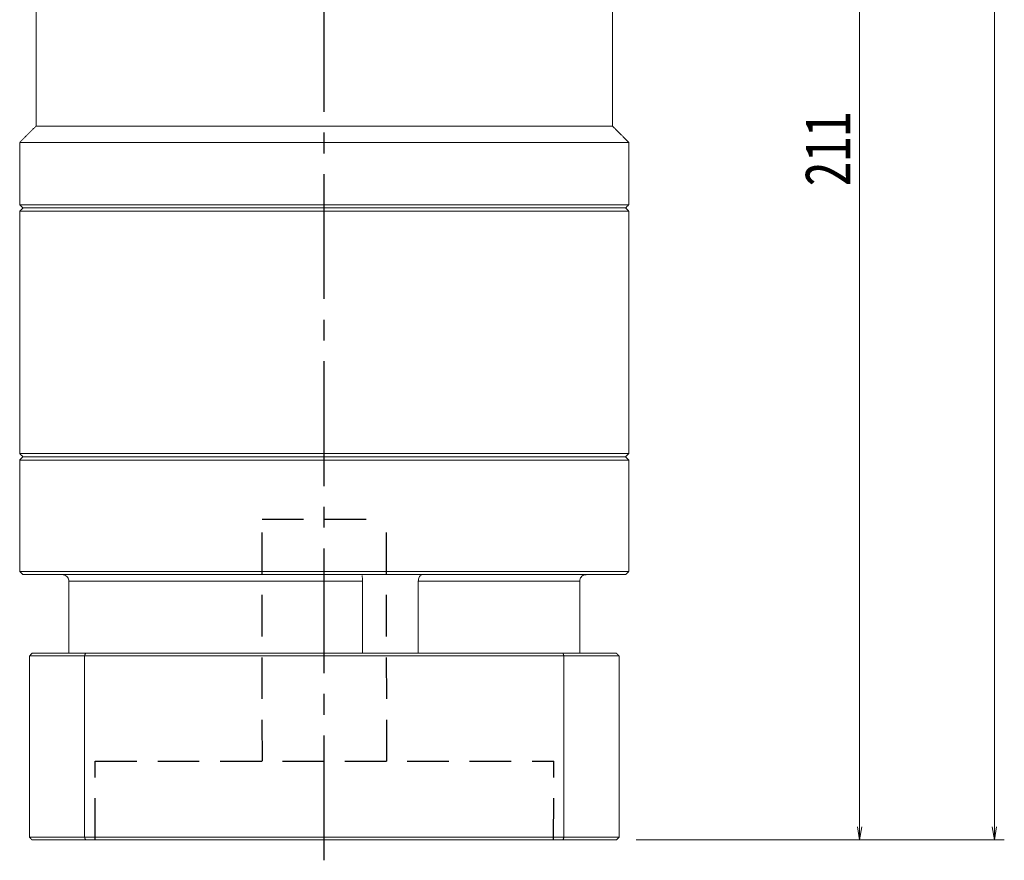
# Model space of a CAD drawing. Header units: millimetres. Extents: x 13 to 816, y 22 to 587.
# Tile 5 of 8: x 470 to 621, y 245 to 374. Entities that reach past the tile are written whole.
import ezdxf

# ---------------------------------------------------------------- set-up
doc = ezdxf.new("R2010")
doc.units = ezdxf.units.MM
doc.linetypes.add('CENTER2', pattern=[28.575, 19.05, -3.175, 3.175, -3.175])
doc.linetypes.add('DASHED2', pattern=[9.525, 6.35, -3.175])
doc.layers.add('3中心线层', color=1, linetype='CENTER2')
doc.layers.add('4虚线层', color=6, linetype='DASHED2')
doc.layers.add('尺寸线层', color=3, linetype='Continuous', lineweight=18)
doc.styles.add('宋体', font='SimSun.ttf', dxfattribs={"width": 0.8})
doc.dimstyles.new('A水平标注$0', dxfattribs={"dimtxt": 3.5, "dimasz": 2, "dimexe": 1.5, "dimexo": 3, "dimgap": 1.1, "dimtad": 1, "dimtoh": 1, "dimdec": 4, "dimdsep": 46, "dimtxsty": '宋体', "dimblk": 'OPEN', "dimcen": 3, "dimclrd": 3, "dimclre": 3, "dimclrt": 6, "dimadec": 0, "dimazin": 0, "dimtm": 1e-09, "dimtfac": 1, "dimtdec": 4, "dimtix": 1, "dimtmove": 0, "dimatfit": 3, "dimldrblk": 'OPEN', "dimfxl": 0, "dimlwd": 13, "dimlwe": 13, "dimarcsym": 0})

# ---------------------------------------------------------------- blocks, each defined once
blk = doc.blocks.new('_Open')
at = {"color": 0, "linetype": 'ByBlock', "lineweight": -2}
for p, q in [((-1, 0.167), (0, 0)), ((-1, -0.167), (0, 0)), ((0, 0), (-1, 0))]:
    blk.add_line(p, q, dxfattribs=at)
blk = doc.blocks.new('*D23')
at = {"layer": 'Defpoints', "color": 0, "transparency": 16777216}
for p in [(574.99, 459.3), (561.59, 248.3), (598.72, 248.3)]:
    blk.add_point(p, dxfattribs=at)
at = {"layer": '尺寸线层', "color": 3, "lineweight": 13, "transparency": 16777216}
for p, q in [((577.99, 459.3), (600.22, 459.3)), ((598.72, 457.3), (598.72, 250.3)), ((564.59, 248.3), (600.22, 248.3))]:
    blk.add_line(p, q, dxfattribs=at)
at = {"layer": '尺寸线层', "color": 3, "lineweight": 13, "transparency": 16777216, "xscale": 2, "yscale": 2, "zscale": 2}
for p, rotation in [((598.72, 459.3), 90), ((598.72, 248.3), 270)]:
    blk.add_blockref('_Open', p, dxfattribs=dict(at, rotation=rotation))
at = {"layer": '尺寸线层', "color": 6, "transparency": 16777216, "insert": (593.82, 353.8), "char_height": 7, "attachment_point": 5, "rotation": 90, "style": '宋体', "bg_fill": 3, "box_fill_scale": 1.1, "bg_fill_color": 257, "bg_fill_transparency": 0}
blk.add_mtext('211', dxfattribs=at)
blk = doc.blocks.new('*D24')
at = {"layer": 'Defpoints', "color": 0, "transparency": 16777216}
for p in [(571.99, 514.3), (561.59, 248.3), (619.31, 248.3)]:
    blk.add_point(p, dxfattribs=at)
at = {"layer": '尺寸线层', "color": 3, "lineweight": 13, "transparency": 16777216}
for p, q in [((574.99, 514.3), (620.81, 514.3)), ((619.31, 512.3), (619.31, 250.3)), ((564.59, 248.3), (620.81, 248.3))]:
    blk.add_line(p, q, dxfattribs=at)
at = {"layer": '尺寸线层', "color": 3, "lineweight": 13, "transparency": 16777216, "xscale": 2, "yscale": 2, "zscale": 2}
for p, rotation in [((619.31, 514.3), 90), ((619.31, 248.3), 270)]:
    blk.add_blockref('_Open', p, dxfattribs=dict(at, rotation=rotation))
at = {"layer": '尺寸线层', "color": 6, "transparency": 16777216, "insert": (614.39, 381.3), "char_height": 7, "attachment_point": 5, "rotation": 90, "style": '宋体', "bg_fill": 3, "box_fill_scale": 1.1, "bg_fill_color": 257, "bg_fill_transparency": 0}
blk.add_mtext('266', dxfattribs=at)

msp = doc.modelspace()

# ---------------------------------------------------------------- linework, layer by layer
at = {"color": 7, "linetype": 'Continuous', "lineweight": 15}
for p, q in [((470.48559, 344.29679), (516.98559, 344.29679)), ((516.98559, 344.79679), (470.98559, 344.79679)), ((516.98559, 306.79679), (470.98559, 306.79679)), ((470.48559, 306.29679), (516.98559, 306.29679)), ((477.98482, 287.79679), (522.81402, 287.79679)), ((477.98482, 276.79679), (477.98482, 287.79679)), ((522.81402, 287.79679), (522.81402, 276.79679)), ((531.34544, 276.79679), (531.34544, 287.79679)), ((531.34544, 287.79679), (555.98636, 287.79679)), ((555.98636, 287.79679), (555.98636, 276.79679)), ((480.53562, 276.79679), (472.38559, 276.79679)), ((553.43555, 276.79679), (480.53562, 276.79679)), ((471.98559, 276.39679), (480.39324, 276.39679)), ((471.98559, 276.39679), (471.98559, 248.69679)), ((480.39324, 276.39679), (553.57794, 276.39679)), ((480.39324, 276.39679), (480.39324, 248.69679)), ((553.57794, 276.39679), (553.57794, 248.69679)), ((480.39324, 248.69679), (471.98559, 248.69679)), ((472.38559, 248.29679), (480.53562, 248.29679)), ((553.57794, 248.69679), (480.39324, 248.69679)), ((480.53562, 248.29679), (553.43555, 248.29679))]:
    msp.add_line(p, q, dxfattribs=at)
for points in [[(472.98559, 357.29679), (472.98559, 383.29679)], [(470.48559, 354.79679), (472.98559, 357.29679)], [(470.48559, 345.29679), (470.48559, 354.79679)], [(470.98559, 344.79679), (470.48559, 345.29679)], [(470.48559, 344.29679), (470.98559, 344.79679)], [(470.48559, 307.29679), (470.48559, 344.29679)], [(470.98559, 306.79679), (470.48559, 307.29679)], [(470.48559, 306.29679), (470.98559, 306.79679)], [(470.48559, 289.29679), (470.48559, 306.29679)], [(470.98559, 288.79679), (470.48559, 289.29679)], [(471.98559, 276.39679), (472.38559, 276.79679)], [(480.39324, 276.39679), (480.53562, 276.79679)], [(553.57794, 276.39679), (553.43555, 276.79679)], [(471.98559, 248.69679), (472.38559, 248.29679)], [(480.53562, 248.29679), (480.39324, 248.69679)], [(553.43555, 248.29679), (553.57794, 248.69679)]]:
    msp.add_open_spline(points, degree=1, dxfattribs=at)
for points, knots in [([(477.98482, 287.79679), (477.97459, 287.90687), (477.95413, 288.12701), (477.79455, 288.4219), (477.55533, 288.64983), (477.27785, 288.77757), (477.08734, 288.79121), (477.00936, 288.79679)], [0, 0, 0, 0, 0.20903468, 0.41802702, 0.631427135, 0.849138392, 1, 1, 1, 1]), ([(522.784, 288.67326), (522.78353, 288.66579), (522.78056, 288.6187), (522.7932, 288.43552), (522.80937, 288.14251), (522.81247, 287.91205), (522.81402, 287.79679)], [0, 0, 0, 0, 0.058585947, 0.369068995, 0.684466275, 1, 1, 1, 1]), ([(531.34544, 287.79679), (531.35206, 287.90687), (531.36532, 288.12701), (531.46465, 288.4219), (531.6011, 288.64983), (531.74276, 288.77757), (531.82528, 288.79121), (531.85906, 288.79679)], [0, 0, 0, 0, 0.20903468, 0.41802702, 0.631427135, 0.849138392, 1, 1, 1, 1]), ([(556.96182, 288.79679), (556.94492, 288.79651), (556.81961, 288.79443), (556.58738, 288.7411), (556.30672, 288.56585), (556.09782, 288.30244), (555.99826, 288.02859), (555.98939, 287.85578), (555.98636, 287.79679)], [0, 0, 0, 0, 0.032681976, 0.242401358, 0.454080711, 0.670711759, 0.887588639, 1, 1, 1, 1])]:
    msp.add_open_spline(points, degree=3, knots=knots, dxfattribs=at)
at = {"layer": '3中心线层'}
msp.add_line((516.98897, 245.17654), (516.98648, 391.29679), dxfattribs=at)
at = {"layer": '4虚线层'}
for p, q in [((507.48804, 297.29679), (526.48804, 297.29679)), ((507.53086, 260.29634), (507.48804, 297.29679)), ((526.53086, 260.29634), (526.48804, 297.29679)), ((481.98892, 248.29679), (482.03086, 260.29634)), ((482.03086, 260.29634), (552.03086, 260.29634)), ((551.98892, 248.29679), (552.03086, 260.29634))]:
    msp.add_line(p, q, dxfattribs=at)

# ---------------------------------------------------------------- dimensions: what is measured, and where the dimension line sits
at = {"layer": '尺寸线层'}
dim = msp.add_linear_dim(base=(598.72028, 248.29679), p1=(574.98648, 459.29679), p2=(561.58559, 248.29679), angle=270, dimstyle='A水平标注$0', override={"dimtxt": 7, "dimgap": 1.5, "dimtad": 1, "dimjust": 0, "dimdec": 1, "dimlfac": 1, "dimpost": '<>', "dimse1": 0, "dimse2": 0, "dimsd1": 0, "dimsd2": 0, "dimtofl": 1, "dimtvp": 0.1}, dxfattribs=at)
dim.commit()
dim.dimension.update_dxf_attribs({"geometry": '*D23', "text_midpoint": (593.81805, 353.79679)})

# ---------------------------------------------------------------- next in the draw order: dimensions: what is measured, and where the dimension line sits
dim = msp.add_linear_dim(base=(619.31108, 248.29679), p1=(571.98648, 514.29679), p2=(561.58559, 248.29679), angle=270, dimstyle='A水平标注$0', override={"dimtxt": 7, "dimgap": 1.5, "dimdec": 1, "dimpost": '<>', "dimblk": 'Open', "dimtvp": 0.1, "dimtfill": 1, "dimtfillclr": 256}, dxfattribs=at)
dim.commit()
dim.dimension.update_dxf_attribs({"geometry": '*D24', "text_midpoint": (614.38929, 381.29679)})

# ---------------------------------------------------------------- next in the draw order: linework, layer by layer
at = {"color": 7, "linetype": 'Continuous', "lineweight": 15}
for p, q in [((560.98559, 357.29679), (472.98559, 357.29679)), ((563.48559, 354.79679), (470.48559, 354.79679)), ((563.48559, 345.29679), (470.48559, 345.29679)), ((470.98559, 344.79679), (562.98559, 344.79679)), ((562.98559, 344.79679), (516.98559, 344.79679)), ((516.98559, 344.29679), (563.48559, 344.29679)), ((563.48559, 307.29679), (470.48559, 307.29679)), ((470.98559, 306.79679), (562.98559, 306.79679)), ((562.98559, 306.79679), (516.98559, 306.79679)), ((516.98559, 306.29679), (563.48559, 306.29679)), ((563.48559, 289.29679), (470.48559, 289.29679)), ((470.98559, 288.79679), (562.98559, 288.79679)), ((561.58559, 276.79679), (553.43555, 276.79679)), ((553.57794, 276.39679), (561.98559, 276.39679)), ((561.98559, 276.39679), (561.98559, 248.69679)), ((553.43555, 248.29679), (561.58559, 248.29679)), ((561.98559, 248.69679), (553.57794, 248.69679))]:
    msp.add_line(p, q, dxfattribs=at)
for points in [[(560.98559, 383.29679), (560.98559, 357.29679)], [(560.98559, 357.29679), (563.48559, 354.79679)], [(563.48559, 354.79679), (563.48559, 345.29679)], [(563.48559, 345.29679), (562.98559, 344.79679)], [(562.98559, 344.79679), (563.48559, 344.29679)], [(563.48559, 344.29679), (563.48559, 307.29679)], [(563.48559, 307.29679), (562.98559, 306.79679)], [(562.98559, 306.79679), (563.48559, 306.29679)], [(563.48559, 306.29679), (563.48559, 289.29679)], [(563.48559, 289.29679), (562.98559, 288.79679)], [(561.58559, 276.79679), (561.98559, 276.39679)], [(561.58559, 248.29679), (561.98559, 248.69679)]]:
    msp.add_open_spline(points, degree=1, dxfattribs=at)

doc.saveas('drawing.dxf')
